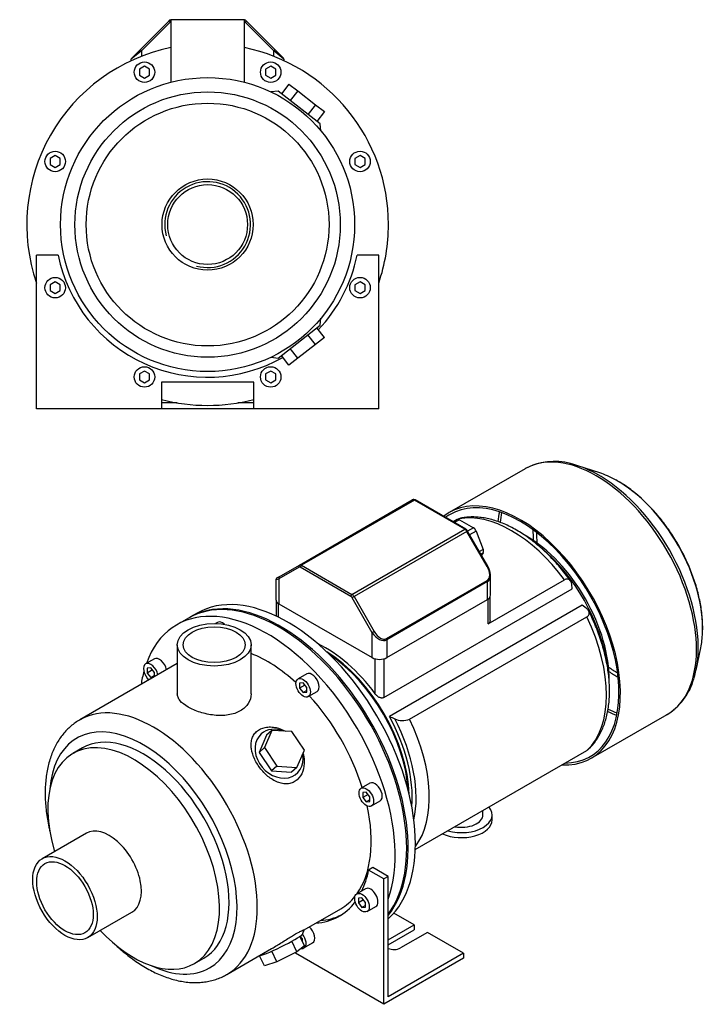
# Model space of a CAD drawing. Header units: millimetres. Extents: x 132 to 945, y 40 to 791.
# Tile 2 of 2: x 610 to 945, y 40 to 521. Entities that reach past the tile are written whole.
import ezdxf

# ---------------------------------------------------------------- set-up
doc = ezdxf.new("R2010")
doc.units = ezdxf.units.MM
for name, color, linetype in [('BASETTA_MEC_71_T', 7, 'Continuous'), ('CARCASSA_MEC_71-', 7, 'Continuous'), ('COPRIVENTOLA_MEC', 7, 'Continuous'), ('CORPO_MH_3-5_[2-', 7, 'Continuous'), ('FLANGIA_MOTORE_T', 7, 'Continuous'), ('PIEDINO_MEC_71_I', 7, 'Continuous'), ('STAFFA_3-5-9_INT', 7, 'Continuous'), ('螺栓_：_六角头_-_M20.0', 7, 'Continuous')]:
    doc.layers.add(name, color=color, linetype=linetype)

# ---------------------------------------------------------------- blocks, each defined once
blk = doc.blocks.new('SE3')
at = {"layer": 'BASETTA_MEC_71_T', "color": 7, "linetype": 'Continuous'}
for p, q in [((668.84, 506.51), (682.82, 520.49)), ((683.39, 519.92), (669.41, 505.94)), ((682.82, 520.49), (683.39, 519.92)), ((720.49, 520.49), (719.93, 519.92)), ((733.91, 505.94), (719.93, 519.92)), ((720.49, 520.49), (734.47, 506.51)), ((669.41, 505.94), (664.41, 501.74)), ((664.64, 502.31), (668.84, 506.51)), ((669.41, 505.94), (668.84, 506.51)), ((669.41, 505.94), (669.41, 503.22)), ((734.47, 506.51), (733.91, 505.94)), ((733.91, 503.22), (733.91, 505.94)), ((738.91, 501.74), (733.91, 505.94)), ((734.47, 506.51), (738.67, 502.31)), ((664.41, 501.08), (664.41, 501.74)), ((738.91, 501.74), (738.91, 501.08))]:
    blk.add_line(p, q, dxfattribs=at)
for centre, radius, start, end in [((684.23, 519.07), 2, 106.8109, 135), ((684.23, 519.07), 1.2, 118.8176, 135), ((719.08, 519.07), 2, 45, 73.1891), ((719.08, 519.07), 1.2, 45, 61.1824), ((665.21, 501.74), 0.8, 135, 180), ((738.11, 501.74), 0.8, 0, 45)]:
    blk.add_arc(centre, radius, start, end, dxfattribs=at)
at = {"layer": 'CORPO_MH_3-5_[2-', "color": 7, "linetype": 'Continuous'}
for p, q in [((719.66, 521.07), (683.66, 521.07)), ((683.66, 521.07), (683.66, 490.54)), ((719.66, 490.54), (719.66, 521.07)), ((670.85, 498.33), (668.35, 496.89)), ((668.35, 496.89), (668.35, 494)), ((673.35, 496.89), (670.85, 498.33)), ((673.35, 494), (673.35, 496.89)), ((732.46, 498.33), (729.96, 496.89)), ((729.96, 496.89), (729.96, 494)), ((734.96, 496.89), (732.46, 498.33)), ((734.96, 494), (734.96, 496.89)), ((668.35, 494), (670.85, 492.56)), ((670.85, 492.56), (673.35, 494)), ((729.96, 494), (732.46, 492.56)), ((732.46, 492.56), (734.96, 494)), ((736.05, 486.21), (732.68, 485.79)), ((756.54, 470.2), (736.05, 486.21)), ((741.34, 489.68), (737.65, 484.96)), ((741.34, 489.68), (745.66, 486.31)), ((745.66, 486.31), (741.97, 481.58)), ((745.66, 486.31), (754.31, 479.55)), ((754.31, 479.55), (750.61, 474.83)), ((754.31, 479.55), (758.63, 476.18)), ((758.63, 476.18), (754.94, 471.45)), ((756.95, 466.81), (756.54, 470.2)), ((627.28, 454.77), (624.78, 453.32)), ((624.78, 453.32), (624.78, 450.44)), ((629.78, 453.32), (627.28, 454.77)), ((629.78, 450.44), (629.78, 453.32)), ((776.03, 454.77), (773.53, 453.32)), ((773.53, 453.32), (773.53, 450.44)), ((778.53, 453.32), (776.03, 454.77)), ((778.53, 450.44), (778.53, 453.32)), ((624.78, 450.44), (627.28, 448.99)), ((627.28, 448.99), (629.78, 450.44)), ((773.53, 450.44), (776.03, 448.99)), ((776.03, 448.99), (778.53, 450.44)), ((756.54, 371.95), (756.95, 375.31)), ((736.05, 355.94), (756.54, 371.95)), ((758.63, 365.97), (754.94, 370.7)), ((754.31, 362.59), (750.61, 367.32)), ((758.63, 365.97), (754.31, 362.59)), ((745.66, 355.84), (741.97, 360.56)), ((754.31, 362.59), (745.66, 355.84)), ((732.66, 356.35), (736.05, 355.94)), ((741.34, 352.46), (737.65, 357.19)), ((745.66, 355.84), (741.34, 352.46))]:
    blk.add_line(p, q, dxfattribs=at)
for centre, radius in [((670.85, 495.44), 5), ((732.46, 495.44), 5), ((701.66, 421.07), 71.75), ((701.66, 421.07), 64.75), ((701.66, 421.07), 59.25), ((627.28, 451.88), 5), ((776.03, 451.88), 5), ((701.66, 421.07), 22.25), ((701.66, 421.07), 19.48)]:
    blk.add_circle(centre, radius, dxfattribs=at)
for radius, start, end in [(88.25, 101.769, 198.884), (88.25, 0, 78.231), (20.95, 255, 195), (88.25, 341.116, 360), (88.25, 255.2289, 284.7711)]:
    blk.add_arc((701.66, 421.07), radius, start, end, dxfattribs=at)
at = {"layer": 'STAFFA_3-5-9_INT', "color": 7, "linetype": 'Continuous'}
for p, q in [((618.16, 331.07), (618.16, 406.07)), ((628.68, 406.07), (618.16, 406.07)), ((785.16, 406.07), (774.63, 406.07)), ((785.16, 331.07), (785.16, 406.07)), ((627.28, 393.15), (624.78, 391.71)), ((624.78, 391.71), (624.78, 388.82)), ((629.78, 391.71), (627.28, 393.15)), ((629.78, 388.82), (629.78, 391.71)), ((776.03, 393.15), (773.53, 391.71)), ((773.53, 391.71), (773.53, 388.82)), ((778.53, 391.71), (776.03, 393.15)), ((778.53, 388.82), (778.53, 391.71)), ((624.78, 388.82), (627.28, 387.38)), ((627.28, 387.38), (629.78, 388.82)), ((773.53, 388.82), (776.03, 387.38)), ((776.03, 387.38), (778.53, 388.82)), ((670.85, 349.59), (668.35, 348.14)), ((668.35, 348.14), (668.35, 345.26)), ((673.35, 348.14), (670.85, 349.59)), ((673.35, 345.26), (673.35, 348.14)), ((732.46, 349.59), (729.96, 348.14)), ((729.96, 348.14), (729.96, 345.26)), ((734.96, 348.14), (732.46, 349.59)), ((734.96, 345.26), (734.96, 348.14)), ((668.35, 345.26), (670.85, 343.81)), ((670.85, 343.81), (673.35, 345.26)), ((724.16, 344.07), (679.16, 344.07)), ((679.16, 344.07), (679.16, 331.07)), ((724.16, 331.07), (724.16, 344.07)), ((729.96, 345.26), (732.46, 343.81)), ((732.46, 343.81), (734.96, 345.26)), ((686.85, 334.07), (679.16, 334.07)), ((724.16, 334.07), (716.46, 334.07)), ((679.16, 331.07), (618.16, 331.07)), ((724.16, 331.07), (679.16, 331.07)), ((785.16, 331.07), (724.16, 331.07))]:
    blk.add_line(p, q, dxfattribs=at)
for centre in [(627.28, 390.27), (776.03, 390.27), (670.85, 346.7), (732.46, 346.7)]:
    blk.add_circle(centre, 5, dxfattribs=at)
for start, end in [(191.6155, 299.5328), (316.4672, 348.3845)]:
    blk.add_arc((701.66, 421.07), 74.5, start, end, dxfattribs=at)
blk = doc.blocks.new('SE4')
at = {"layer": 'BASETTA_MEC_71_T', "color": 7, "linetype": 'Continuous'}
for p, q in [((746.47, 254.9), (801.55, 286.7)), ((802.55, 286.6), (747.47, 254.8)), ((827.19, 272.38), (802.55, 286.6)), ((827.59, 272.42), (802.95, 286.64)), ((772.1, 240.58), (827.19, 272.38)), ((828.19, 271.32), (773.1, 239.52)), ((828.48, 271.49), (828.19, 271.32)), ((838.07, 254.2), (828.19, 271.32)), ((838.37, 254.37), (828.48, 271.49)), ((736.58, 249.19), (746.47, 254.9)), ((747.47, 254.8), (772.1, 240.58)), ((746.3, 253.88), (736.42, 248.17)), ((771.54, 239.6), (746.9, 253.82)), ((838.07, 254.2), (838.37, 254.37)), ((734.95, 247.79), (734.95, 238.07)), ((736.58, 249.19), (735.35, 248.48)), ((736.42, 248.17), (736.42, 236.03)), ((788.93, 218.97), (838.07, 247.34)), ((838.24, 246.78), (789.09, 218.41)), ((838.24, 238.07), (838.24, 246.78)), ((839.7, 240.11), (839.7, 249.83)), ((736.42, 236.03), (782.02, 209.7)), ((773.1, 239.52), (772.14, 238.96)), ((782.02, 221.84), (772.14, 238.96)), ((773.1, 239.52), (782.99, 222.4)), ((789.09, 209.7), (838.24, 238.07)), ((782.99, 222.4), (782.02, 221.84)), ((782.02, 209.7), (782.02, 221.84)), ((789.09, 218.41), (789.09, 209.7))]:
    blk.add_line(p, q, dxfattribs=at)
for centre, radius, start, end in [((802.2, 285.48), 1.38, 57.1583, 117.9798), ((826.26, 270.24), 2.55, 29.3502, 58.5469), ((830.14, 249.45), 9.59, 4.7012, 30.8477), ((735.75, 247.79), 0.8, 120, 178.0974)]:
    blk.add_arc(centre, radius, start, end, dxfattribs=at)
for centre, major_axis, ratio, start_param, end_param in [((802.55, 284.97), (1, -1.73), 0.57735, 2.356194, 3.141593), ((802.55, 285.95), (-0.4, -0.693), 0.57735, 3.141593, 3.926991), ((827.19, 271.72), (-0.4, -0.693), 0.57735, 3.141781, 3.926991), ((827.19, 270.75), (1, -1.73), 0.57735, 1.570796, 2.356194), ((746.87, 254.21), (-0.4, 0.693), 0.816497, 0, 1.570796), ((747.47, 253.17), (-1, 1.73), 0.57735, 5.497787, 6.283185), ((747.47, 254.15), (0.4, 0.693), 0.57735, 0.785398, 2.356194), ((746.9, 252.84), (0.6, -1.04), 0.57735, 2.356194, 3.141593), ((835.1, 252.49), (2.97, -5.14), 0.57735, 0, 1.570796), ((834.7, 252.25), (-3.71, 5.36), 0.624963, 3.875415, 3.943496), ((739.95, 250.21), (5, 2.44), 0.074688, 3.102845, 3.890534), ((736.98, 248.5), (0.4, -0.693), 0.816497, 3.141593, 4.712389), ((837.67, 247.11), (-0.4, 0.693), 0.57735, 3.926991, 4.712389), ((834.7, 252.25), (-3.71, 5.36), 0.624963, 3.090017, 3.875415), ((772.1, 239.92), (0.4, 0.693), 0.57735, 0.785398, 2.356194), ((772.1, 238.94), (-1, 1.73), 0.57735, 4.712389, 5.497787), ((739.95, 238.07), (5, 0), 0.57735, 3.141593, 3.926991), ((771.54, 238.62), (0.6, -1.04), 0.57735, 1.570796, 2.356194), ((834.7, 240.11), (-5, 0), 0.57735, 2.356194, 3.141593), ((785.56, 223.88), (3.71, -5.36), 0.624963, 4.660813, 6.231609), ((785.96, 224.11), (-2.97, 5.14), 0.57735, 1.570796, 3.141593), ((788.53, 218.74), (-0.4, 0.693), 0.57735, 3.926991, 4.712389), ((785.56, 211.74), (5, 0), 0.57735, 3.926991, 5.497787)]:
    blk.add_ellipse(centre, major_axis=major_axis, ratio=ratio, start_param=start_param, end_param=end_param, dxfattribs=at)
at = {"layer": 'CARCASSA_MEC_71-', "color": 7, "linetype": 'Continuous'}
for p, q in [((823.82, 277.22), (824.21, 277.44)), ((838.59, 226.14), (875.83, 247.64)), ((879.6, 243.26), (879.31, 245.52)), ((787.68, 190.19), (879.6, 243.26)), ((735.18, 237.2), (735.18, 229.93)), ((736.06, 236.26), (736.06, 229.51)), ((838.59, 226.14), (838.59, 238.3)), ((839.47, 227.85), (839.47, 239.25)), ((884.46, 235.27), (790.42, 180.97)), ((886.41, 233.8), (884.46, 235.27)), ((800.2, 179.68), (886.69, 229.62)), ((783.44, 192), (783.44, 209.13)), ((787.68, 209.13), (787.68, 190.19)), ((803.01, 115.98), (886.69, 164.3))]:
    blk.add_line(p, q, dxfattribs=at)
for centre, radius, start, end in [((1154.66, 999.84), 896.22, 246.01969, 246.19709), ((796.76, 187.75), 8.77, 244.2802, 293.1217)]:
    blk.add_arc(centre, radius, start, end, dxfattribs=at)
for centre, major_axis, start_param, end_param in [((850.02, 218.13), (-32.75, 56.72), 4.906715, 6.08886), ((857.33, 222.36), (-28.5, 49.36), 3.910343, 5.498396), ((855.56, 221.34), (-29.5, 51.1), 4.100819, 5.291907), ((850.02, 218.13), (32.75, -56.72), 0.12847, 1.442326), ((759.75, 166.02), (-29.5, 51.1), 4.89396, 5.598633), ((757.98, 165), (-29.5, 51.1), 4.004646, 5.420132), ((759.75, 166.02), (29.5, -51.1), 0.684552, 1.53039), ((760.05, 166.19), (30.68, -53.15), 0.557677, 1.495358), ((763.53, 168.2), (32.75, -56.72), 0.236842, 1.442326)]:
    blk.add_ellipse(centre, major_axis=major_axis, ratio=0.57735, start_param=start_param, end_param=end_param, dxfattribs=at)
for points, knots in [([(824.21, 277.44), (824.44, 277.57), (824.66, 277.67), (824.97, 277.77), (825.05, 277.79), (825.13, 277.81)], [0, 0, 0, 0, 0.125, 0.125, 0.1733649, 0.1733649, 0.1733649, 0.1733649]), ([(878.7, 247.22), (878.66, 247.28), (877.89, 248.38), (876.16, 250.65), (873.66, 253.73), (871.04, 256.71), (868.34, 259.53), (865.56, 262.2), (862.72, 264.69), (859.82, 267.01), (856.88, 269.14), (853.9, 271.07), (850.9, 272.8), (847.89, 274.31), (844.87, 275.59), (841.86, 276.64), (838.87, 277.45), (835.92, 278.02), (833.02, 278.33), (830.2, 278.4), (827.51, 278.22), (825.97, 277.95), (825.13, 277.79)], [0, 0, 0, 0, 0.002469, 0.055238, 0.108042, 0.160889, 0.213786, 0.266744, 0.319769, 0.372868, 0.426044, 0.479293, 0.532608, 0.58597, 0.639337, 0.692649, 0.745829, 0.798784, 0.851408, 0.903594, 0.95526, 1, 1, 1, 1]), ([(879.31, 245.52), (879.24, 246.01), (879.13, 246.44), (878.86, 247), (878.75, 247.18), (878.51, 247.48), (878.37, 247.61), (878.07, 247.83), (877.9, 247.91), (877.54, 248.02), (877.35, 248.05), (876.94, 248.04), (876.72, 248.01), (876.28, 247.87), (876.06, 247.77), (875.83, 247.64)], [0, 0, 0, 0, 0.25, 0.25, 0.375, 0.375, 0.5, 0.5, 0.625, 0.625, 0.75, 0.75, 0.875, 0.875, 1, 1, 1, 1]), ([(886.69, 229.62), (886.93, 229.76), (887.13, 229.91), (887.47, 230.23), (887.6, 230.41), (887.8, 230.77), (887.87, 230.96), (887.93, 231.34), (887.93, 231.53), (887.87, 231.91), (887.81, 232.1), (887.64, 232.47), (887.53, 232.64), (887.28, 232.99), (887.13, 233.16), (886.8, 233.49), (886.61, 233.65), (886.41, 233.8)], [0, 0, 0, 0, 0.125, 0.125, 0.25, 0.25, 0.375, 0.375, 0.5, 0.5, 0.625, 0.625, 0.75, 0.75, 0.875, 0.875, 1, 1, 1, 1]), ([(887.21, 164.71), (887.6, 165.06), (888.52, 165.89), (890.02, 167.61), (891.59, 169.73), (893, 172.06), (894.24, 174.57), (895.3, 177.26), (896.19, 180.12), (896.88, 183.13), (897.39, 186.29), (897.71, 189.56), (897.83, 192.95), (897.76, 196.44), (897.5, 200.01), (897.05, 203.64), (896.42, 207.33), (895.6, 211.05), (894.61, 214.79), (893.45, 218.55), (892.12, 222.31), (890.63, 226.02), (889.11, 229.47), (888.13, 231.43), (887.64, 232.42)], [0, 0, 0, 0, 0.024893, 0.069594, 0.114637, 0.160108, 0.20605, 0.252457, 0.299282, 0.346453, 0.393884, 0.441493, 0.489206, 0.536965, 0.584719, 0.632444, 0.680124, 0.727755, 0.775334, 0.822865, 0.870352, 0.917804, 0.965226, 1, 1, 1, 1]), ([(839.47, 227.84), (839.47, 227.69), (839.46, 227.55), (839.4, 227.23), (839.35, 227.06), (839.2, 226.74), (839.11, 226.6), (838.88, 226.34), (838.75, 226.23), (838.59, 226.14)], [0.5263489, 0.5263489, 0.5263489, 0.5263489, 0.625, 0.625, 0.75, 0.75, 0.875, 0.875, 1, 1, 1, 1]), ([(787.68, 190.19), (787.52, 190.1), (787.35, 190.04), (786.99, 189.96), (786.79, 189.95), (786.4, 189.98), (786.2, 190.02), (785.8, 190.13), (785.6, 190.21), (785.22, 190.4), (785.03, 190.51), (784.67, 190.75), (784.49, 190.88), (783.99, 191.32), (783.7, 191.64), (783.44, 192)], [0, 0, 0, 0, 0.125, 0.125, 0.25, 0.25, 0.375, 0.375, 0.5, 0.5, 0.625, 0.625, 0.75, 0.75, 1, 1, 1, 1])]:
    blk.add_open_spline(points, degree=3, knots=knots, dxfattribs=at)
blk.add_open_spline([(887.25, 164.7), (887.09, 164.56), (886.91, 164.42), (886.69, 164.3)], degree=3, dxfattribs=at)
at = {"layer": 'COPRIVENTOLA_MEC', "color": 7, "linetype": 'Continuous'}
for p, q in [((893.03, 299.85), (882.34, 303.37)), ((856.63, 301.92), (819.52, 280.49)), ((939.99, 203.51), (942.29, 214.53)), ((888.77, 160.55), (925.88, 181.97))]:
    blk.add_line(p, q, dxfattribs=at)
for centre, radius, start, end in [((870.76, 275.85), 29.63, 74.4744, 118.2785), ((910.72, 206.97), 29.2, 300.2416, 344.9303)]:
    blk.add_arc(centre, radius, start, end, dxfattribs=at)
for centre, major_axis, start_param, end_param in [((891.26, 241.94), (34.63, -59.97), 0, 3.139402), ((892.55, 242.69), (-34.32, 59.44), 5.526967, 5.784669), ((891.26, 241.94), (34.63, -59.97), 3.139402, 3.141593), ((892.55, 242.69), (-34.32, 59.44), 3.889378, 5.526967), ((901.76, 248), (29.32, -50.78), -3.899557, -3.715101), ((901.76, 248), (29.32, -50.78), 0.735017, 2.383628), ((854.15, 220.52), (-34.62, 59.97), 2.787766, 6.283185), ((854.15, 220.52), (-34.12, 59.11), 2.829842, 6.283185), ((854.15, 220.52), (-34.62, 59.97), 0, 0.082197), ((854.15, 220.52), (-34.12, 59.11), 0, 0.069709), ((891.26, 241.94), (-34.13, 59.11), 0.574885, 0.668401), ((892.12, 242.44), (33.92, -58.75), 3.729094, 3.823006), ((901.32, 247.76), (-28.92, 50.1), 0.76893, 0.878976), ((901.88, 248.08), (28.13, -48.72), 3.930223, 4.041802), ((901.76, 248), (29.32, -50.78), 0.573508, 0.735017), ((892.55, 242.69), (-34.32, 59.44), 3.630395, 3.889378), ((901.88, 248.08), (28.13, -48.72), -0.900209, -0.78863), ((901.32, 247.76), (-28.92, 50.1), -4.020569, -3.910523), ((891.26, 241.94), (-34.13, 59.11), -3.809708, -3.716477), ((892.12, 242.44), (33.92, -58.75), -0.681982, -0.587501)]:
    blk.add_ellipse(centre, major_axis=major_axis, ratio=0.57735, start_param=start_param, end_param=end_param, dxfattribs=at)
blk.add_open_spline([(943.17, 221.89), (943.21, 222.71), (943.28, 224.39), (943.19, 227.43), (942.92, 230.79), (942.46, 234.24), (941.82, 237.73), (941.01, 241.26), (940.02, 244.82), (938.86, 248.39), (937.53, 251.95), (936.05, 255.49), (934.42, 258.99), (932.65, 262.44), (930.74, 265.83), (928.7, 269.14), (926.54, 272.36), (924.26, 275.47), (921.89, 278.46), (919.43, 281.32), (916.88, 284.03), (914.26, 286.59), (911.58, 288.98), (908.85, 291.2), (906.09, 293.21), (903.35, 295.01), (901.71, 295.93), (900.81, 296.43)], degree=3, knots=[0, 0, 0, 0, 0.028712, 0.069511, 0.110302, 0.151072, 0.191813, 0.232523, 0.273204, 0.313856, 0.354484, 0.395092, 0.435684, 0.476267, 0.516845, 0.557424, 0.598007, 0.6386, 0.679208, 0.719836, 0.76049, 0.801175, 0.841895, 0.882654, 0.923454, 0.964294, 1, 1, 1, 1], dxfattribs=at)
at = {"layer": 'CORPO_MH_3-5_[2-', "color": 7, "linetype": 'Continuous'}
for p, q in [((692.29, 228.97), (686.63, 225.71)), ((706.48, 226.91), (705.54, 226.37)), ((686.88, 215.99), (686.88, 191.99)), ((722.88, 191.99), (722.88, 215.99)), ((686.88, 206.8), (639.3, 179.33)), ((675.67, 209.13), (671.43, 206.68)), ((673.93, 204.7), (672.16, 204.54)), ((672.16, 204.54), (672.16, 202.19)), ((674.75, 203.68), (672.16, 202.19)), ((672.16, 202.19), (673.93, 199.99)), ((675.69, 202.5), (673.93, 204.7)), ((675.69, 200.34), (675.69, 202.5)), ((675.69, 201.01), (673.93, 199.99)), ((673.93, 199.99), (675.3, 200.11)), ((750.04, 201.76), (745.8, 199.31)), ((748.3, 197.34), (746.53, 197.18)), ((746.53, 197.18), (746.53, 194.82)), ((750.07, 195.14), (748.3, 197.34)), ((749.12, 196.31), (746.53, 194.82)), ((746.53, 194.82), (748.3, 192.62)), ((750.07, 193.64), (748.3, 192.62)), ((748.3, 192.62), (750.07, 192.78)), ((750.07, 192.78), (750.07, 195.14)), ((750.8, 190.65), (755.04, 193.1)), ((733.01, 174.2), (729.35, 165.8)), ((733.01, 174.2), (730.4, 171.85)), ((742.78, 173.56), (733.01, 174.2)), ((748.9, 164.51), (742.78, 173.56)), ((730.4, 171.85), (726.74, 163.45)), ((640.61, 165.65), (635.97, 162.97)), ((729.35, 165.8), (726.74, 163.45)), ((726.74, 163.45), (732.85, 154.4)), ((729.35, 165.8), (735.46, 156.76)), ((745.24, 156.11), (748.9, 164.51)), ((735.46, 156.76), (732.85, 154.4)), ((732.85, 154.4), (742.62, 153.76)), ((735.46, 156.76), (745.24, 156.11)), ((745.24, 156.11), (742.62, 153.76)), ((780.85, 148.4), (776.6, 145.95)), ((779.1, 143.98), (777.34, 143.82)), ((777.34, 143.82), (777.34, 141.46)), ((779.93, 142.96), (777.34, 141.46)), ((777.34, 141.46), (779.1, 139.26)), ((780.87, 141.78), (779.1, 143.98)), ((780.87, 140.28), (779.1, 139.26)), ((779.1, 139.26), (780.87, 139.42)), ((780.87, 139.42), (780.87, 141.78)), ((781.6, 137.29), (785.85, 139.74)), ((642.49, 124.01), (620.92, 111.56)), ((748.81, 76.85), (766.63, 87.14)), ((643.17, 73.02), (664.74, 85.47)), ((748.9, 69.01), (746.64, 73.66)), ((748.2, 75.05), (748.83, 76.85)), ((711.05, 55.05), (732.85, 67.64)), ((745.24, 66.13), (742.73, 71.28)), ((748.9, 69.01), (745.24, 66.13)), ((695.22, 60.34), (699.86, 63.02)), ((729.35, 59.27), (727, 64.1)), ((735.46, 61.25), (732.95, 66.43)), ((745.24, 66.13), (735.46, 61.25)), ((735.46, 61.25), (729.35, 59.27))]:
    blk.add_line(p, q, dxfattribs=at)
for centre, major_axis, ratio, start_param, end_param in [((736.42, 152.55), (44.13, -76.43), 0.57735, 0.241164, 3.141593), ((730.76, 149.28), (44.13, -76.43), 0.57735, 0.45581, 3.593987), ((708.98, 222.58), (2.5, -4.33), 0.57735, 2.083393, 3.141593), ((730.76, 149.28), (35.88, -62.14), 0.57735, 2.076031, 2.512145), ((673.93, 202.35), (-2.5, 4.33), 0.57735, 0, 2.122878), ((673.93, 202.35), (-2.5, 4.33), 0.57735, 4.160308, 6.283185), ((678.17, 204.79), (2.5, -4.33), 0.57735, 1.018715, 3.141593), ((730.76, 149.28), (44.13, -76.43), 0.57735, 3.660226, 3.763049), ((752.54, 197.43), (2.5, -4.33), 0.57735, 0, 3.141593), ((675.18, 117.19), (-35.88, 62.14), 0.57735, 3.141593, 6.280475), ((730.76, 149.28), (35.88, -62.14), 0.57735, 1.202887, 1.938706), ((670.23, 114.33), (32.38, -56.08), 0.57735, 0, 3.835482), ((675.18, 117.19), (-35.88, 62.14), 0.57735, 6.280475, 6.283185), ((670.23, 114.33), (29.63, -51.31), 0.57735, 0, 3.141593), ((736.51, 162.8), (-8.7, 9.66), 0.810411, 5.253429, 6.283185), ((736.51, 162.8), (-8.7, 9.66), 0.810411, 0, 4.056698), ((665.59, 111.66), (29.62, -51.31), 0.57735, 0, 4.327423), ((783.35, 144.07), (2.5, -4.33), 0.57735, 0, 3.141593), ((730.76, 149.28), (35.88, -62.14), 0.57735, 0.25816, 1.065562), ((653.62, 104.74), (11.13, -19.27), 0.57735, 0, 3.141593), ((730.76, 149.28), (35.88, -62.14), 0.57735, 0, 0.21901), ((665.59, 111.66), (29.62, -51.31), 0.57735, 5.097355, 6.283185), ((736.51, 69.51), (11.69, 5.69), 0.099506, 3.627919, 6.183016), ((670.23, 114.33), (32.38, -56.08), 0.57735, 5.589296, 6.283185), ((675.18, 117.19), (-35.88, 62.14), 0.57735, 3.138104, 3.141593)]:
    blk.add_ellipse(centre, major_axis=major_axis, ratio=ratio, start_param=start_param, end_param=end_param, dxfattribs=at)
for centre, major_axis in [((704.88, 215.99), (-18, 0)), ((704.88, 215.99), (-15.15, 0)), ((748.3, 194.98), (-2.5, 4.33)), ((779.1, 141.62), (-2.5, 4.33)), ((632.05, 92.29), (11.13, -19.27)), ((632.05, 92.29), (9.74, -16.87))]:
    blk.add_ellipse(centre, major_axis=major_axis, ratio=0.57735, dxfattribs=at)
for points, knots in [([(722.88, 191.99), (722.88, 191.99), (722.88, 191.99), (722.88, 190.4), (722.41, 188.79), (720.62, 185.94), (719.28, 184.67), (716.78, 183.22), (715.85, 182.81), (713.89, 182.15), (712.85, 181.9), (709.57, 181.38), (707.24, 181.35), (703.7, 181.72), (702.54, 181.91), (700.24, 182.4), (699.1, 182.7), (696.92, 183.39), (695.89, 183.78), (693.92, 184.63), (692.99, 185.09), (690.49, 186.53), (689.14, 187.59), (687.8, 189.22), (687.45, 189.77), (686.99, 190.88), (686.88, 191.43), (686.88, 191.99), (686.88, 191.99), (686.88, 191.99)], [0.1249858, 0.1249858, 0.1249858, 0.1249858, 0.125, 0.125, 0.1875, 0.1875, 0.25, 0.25, 0.28125, 0.28125, 0.3125, 0.3125, 0.375, 0.375, 0.40625, 0.40625, 0.4375, 0.4375, 0.46875, 0.46875, 0.5, 0.5, 0.5625, 0.5625, 0.59375, 0.59375, 0.625, 0.625, 0.6251231, 0.6251231, 0.6251231, 0.6251231]), ([(639.43, 179.37), (639.2, 179.25), (638.24, 178.74), (636.51, 177.53), (634.42, 175.83), (632.46, 173.91), (630.67, 171.79), (629.03, 169.47), (627.56, 166.97), (626.26, 164.29), (625.14, 161.43), (624.2, 158.4), (623.45, 155.22), (622.9, 151.89), (622.54, 148.44), (622.37, 144.88), (622.4, 141.22), (622.63, 137.48), (623.05, 133.67), (623.65, 129.81), (624.23, 126.92), (624.6, 125.33), (624.67, 125.04)], [0, 0, 0, 0, 0.0048739, 0.0228158, 0.0407526, 0.0587442, 0.0768508, 0.0951221, 0.1135933, 0.132282, 0.1511875, 0.1702926, 0.1895672, 0.2089745, 0.2284763, 0.2480375, 0.2676291, 0.2872264, 0.3068126, 0.3263793, 0.3459221, 0.3502359, 0.3502359, 0.3502359, 0.3502359]), ([(745.38, 150.09), (744.77, 149.56), (744.12, 149.13), (742.72, 148.48), (741.95, 148.26), (739.62, 147.93), (737.96, 148.15), (735.54, 148.99), (734.73, 149.36), (733.17, 150.24), (732.42, 150.74), (730.19, 152.44), (728.84, 153.79), (726.43, 156.8), (725.43, 158.41), (723.85, 161.77), (723.31, 163.46), (722.93, 165.96), (722.88, 166.77), (722.94, 168.35), (723.05, 169.12), (723.45, 170.59), (723.74, 171.27), (724.5, 172.53), (724.98, 173.12), (726.66, 174.62), (728.15, 175.33), (730.64, 175.8), (731.52, 175.87), (733.31, 175.83), (734.21, 175.71), (736.7, 175.18), (738.25, 174.59), (739.69, 173.79)], [0, 0, 0, 0, 0.03125, 0.03125, 0.0625, 0.0625, 0.125, 0.125, 0.15625, 0.15625, 0.1875, 0.1875, 0.25, 0.25, 0.3125, 0.3125, 0.375, 0.375, 0.40625, 0.40625, 0.4375, 0.4375, 0.46875, 0.46875, 0.5, 0.5, 0.5625, 0.5625, 0.59375, 0.59375, 0.625, 0.625, 0.6792325, 0.6792325, 0.6792325, 0.6792325]), ([(748.27, 162.97), (748.59, 161.8), (748.78, 160.61), (748.9, 157.63), (748.65, 155.82), (747.5, 152.61), (746.58, 151.16), (745.38, 150.09)], [0.8346005, 0.8346005, 0.8346005, 0.8346005, 0.875, 0.875, 0.9375, 0.9375, 1, 1, 1, 1]), ([(732.84, 67.63), (732.91, 67.67), (732.98, 67.71), (733.82, 68.2), (734.6, 68.67), (736.19, 69.64), (737, 70.15), (738.63, 71.17), (739.43, 71.67), (741.01, 72.65), (741.8, 73.14), (744.02, 74.47), (745.35, 75.22), (746.88, 76.02), (747.33, 76.24), (748.04, 76.57), (748.31, 76.69), (748.73, 76.85), (748.84, 76.89), (748.84, 76.87)], [0.3721818, 0.3721818, 0.3721818, 0.3721818, 0.375, 0.375, 0.40625, 0.40625, 0.4375, 0.4375, 0.46875, 0.46875, 0.5, 0.5, 0.5625, 0.5625, 0.59375, 0.59375, 0.625, 0.625, 0.6619883, 0.6619883, 0.6619883, 0.6619883]), ([(656.59, 69.65), (656.9, 69.35), (658.19, 68.15), (660.5, 66.13), (663.54, 63.68), (666.64, 61.42), (669.77, 59.36), (672.94, 57.51), (676.13, 55.87), (679.34, 54.46), (682.54, 53.29), (685.72, 52.35), (688.88, 51.66), (691.99, 51.23), (695.04, 51.05), (698.01, 51.12), (700.9, 51.45), (703.68, 52.02), (706.32, 52.83), (708.79, 53.83), (710.16, 54.57), (710.9, 54.98)], [0.6509153, 0.6509153, 0.6509153, 0.6509153, 0.6570918, 0.6766371, 0.6962156, 0.7158281, 0.7354738, 0.7551483, 0.7748435, 0.7945417, 0.8142172, 0.8338387, 0.8533676, 0.8727611, 0.8919766, 0.9109791, 0.9297477, 0.9482805, 0.9665963, 0.9847328, 1, 1, 1, 1])]:
    blk.add_open_spline(points, degree=3, knots=knots, dxfattribs=at)
at = {"layer": 'FLANGIA_MOTORE_T', "color": 7, "linetype": 'Continuous'}
blk.add_line((696.53, 231.42), (693, 229.38), dxfattribs=at)
for centre, major_axis, start_param, end_param in [((737.12, 152.95), (44.12, -76.43), 0.219659, 3.149605), ((740.66, 155), (44.12, -76.43), 0.121401, 3.141593), ((758.34, 165.2), (29.5, -51.1), 0.822383, 2.31921)]:
    blk.add_ellipse(centre, major_axis=major_axis, ratio=0.57735, start_param=start_param, end_param=end_param, dxfattribs=at)
at = {"layer": 'PIEDINO_MEC_71_I', "color": 7, "linetype": 'Continuous'}
for p, q in [((836.01, 132.95), (836.01, 135.04)), ((840.51, 130.5), (840.51, 132.95))]:
    blk.add_line(p, q, dxfattribs=at)
for centre, major_axis, start_param, end_param in [((825.51, 132.95), (-15, 0), 1.11589, 3.596499), ((825.51, 130.5), (-15, 0), 0.91023, 3.141593), ((825.51, 132.95), (-10.5, 0), 1.267433, 3.141593)]:
    blk.add_ellipse(centre, major_axis=major_axis, ratio=0.57735, start_param=start_param, end_param=end_param, dxfattribs=at)
at = {"layer": 'STAFFA_3-5-9_INT', "color": 7, "linetype": 'Continuous'}
for p, q in [((782.36, 107.24), (780.24, 106.02)), ((787.68, 101.72), (780.24, 106.02)), ((789.8, 102.94), (782.36, 107.24)), ((789.8, 102.94), (787.68, 101.72)), ((787.68, 40.48), (787.68, 101.72)), ((789.8, 44.16), (789.8, 102.94)), ((778.73, 96.87), (774.48, 94.42)), ((776.98, 92.45), (775.22, 92.29)), ((775.22, 92.29), (775.22, 89.93)), ((777.8, 91.43), (775.22, 89.93)), ((778.75, 90.25), (776.98, 92.45)), ((775.22, 89.93), (776.98, 87.73)), ((778.75, 88.75), (776.98, 87.73)), ((776.98, 87.73), (778.75, 87.89)), ((778.75, 87.89), (778.75, 90.25)), ((779.48, 85.76), (783.73, 88.21)), ((802.53, 79.26), (792.56, 85.02)), ((789.8, 71.92), (802.53, 79.26)), ((802.53, 79.26), (802.53, 76.82)), ((747, 73.64), (746.72, 73.48)), ((747.95, 72.46), (746.86, 73.81)), ((747.95, 70.97), (747.95, 72.46)), ((789.8, 69.47), (802.53, 76.82)), ((808.89, 75.59), (795.74, 68)), ((826.57, 65.38), (808.89, 75.59)), ((747.95, 70.97), (747.95, 70.97)), ((748.68, 67.97), (752.92, 70.42)), ((744.55, 65.38), (744.55, 65.78)), ((787.68, 40.48), (744.55, 65.38)), ((826.57, 62.94), (787.68, 40.48)), ((826.57, 65.38), (789.8, 44.16)), ((826.57, 65.38), (826.57, 62.94))]:
    blk.add_line(p, q, dxfattribs=at)
for centre, major_axis, start_param, end_param in [((728.64, 148.05), (-37.25, 64.52), 3.514775, 3.724263), ((781.23, 92.54), (-2.5, 4.33), 3.141593, 6.283185), ((728.64, 148.05), (-37.25, 64.52), 2.869041, 3.382098), ((730.76, 149.28), (-37.25, 64.52), 2.869041, 3.113115), ((750.42, 74.75), (-2.5, 4.33), 3.141593, 5.26447), ((746.18, 72.3), (2.5, -4.33), 0, 1.815566), ((746.18, 72.3), (2.5, -4.33), 5.830585, 6.283185), ((792.56, 69.83), (4.5, 0), 4.052757, 5.497787)]:
    blk.add_ellipse(centre, major_axis=major_axis, ratio=0.57735, start_param=start_param, end_param=end_param, dxfattribs=at)
blk.add_ellipse((776.98, 90.09), major_axis=(2.5, -4.33), ratio=0.57735, dxfattribs=at)
at = {"layer": '螺栓_：_六角头_-_M20.0', "color": 7, "linetype": 'Continuous'}
for p, q in [((823.51, 277.13), (821.47, 275.95)), ((824.51, 277.03), (822.05, 275.61)), ((824.51, 277.03), (831.45, 273.02)), ((831.45, 273.02), (828.56, 271.36)), ((832.67, 271.5), (829.52, 269.68)), ((832.67, 271.5), (836.14, 262.55)), ((836.14, 262.55), (834.27, 261.47)), ((836.14, 260.92), (834.97, 260.25)), ((836.14, 260.92), (835.29, 259.71))]:
    blk.add_line(p, q, dxfattribs=at)
for centre, major_axis, start_param, end_param in [((824.51, 275.4), (1, -1.73), 2.356194, 3.141593), ((831.45, 271.39), (-1, 1.73), 4.45059, 5.497787), ((834.92, 262.45), (1, -1.73), 0.261799, 1.308997)]:
    blk.add_ellipse(centre, major_axis=major_axis, ratio=0.57735, start_param=start_param, end_param=end_param, dxfattribs=at)

msp = doc.modelspace()

# ---------------------------------------------------------------- block references
for name in ['SE3', 'SE4']:
    msp.add_blockref(name, (0, 0))

doc.saveas('drawing.dxf')
